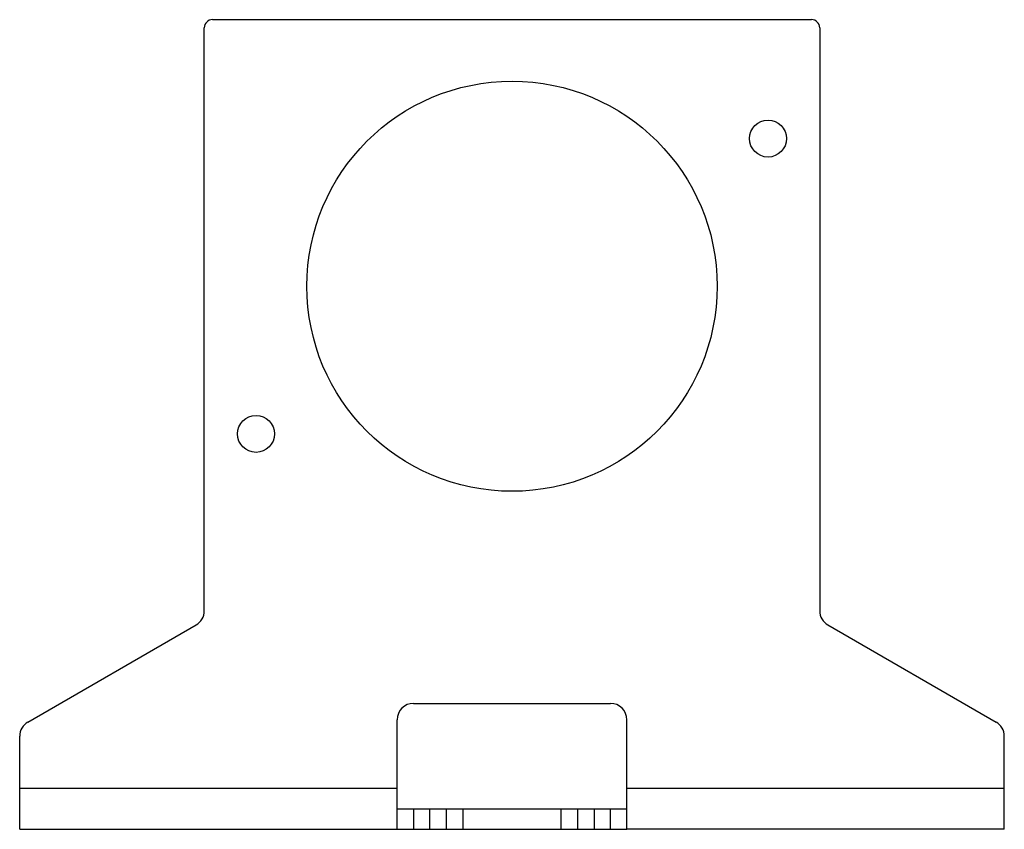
# Model space of a CAD drawing. Header units: millimetres. Extents: x 17 to 137, y 57 to 156.
import ezdxf

# ---------------------------------------------------------------- set-up
doc = ezdxf.new("R2010")
doc.units = ezdxf.units.MM
doc.header["$LTSCALE"] = 13.923215
doc.layers.get('0').update_dxf_attribs({"linetype": 'CONTINUOUS'})

msp = doc.modelspace()

# ---------------------------------------------------------------- linework, layer by layer
at = {"color": 7, "linetype": 'Continuous'}
for p, q in [((40.06, 155.76), (113.06, 155.76)), ((39.06, 83.7), (39.06, 154.76)), ((114.06, 154.76), (114.06, 83.7)), ((17.56, 70.13), (38.06, 81.97)), ((115.06, 81.97), (135.56, 70.13)), ((64.56, 72.41), (88.56, 72.41)), ((62.56, 57.08), (62.56, 70.41)), ((90.56, 57.08), (90.56, 70.41)), ((16.56, 57.06), (16.56, 68.4)), ((136.56, 57.06), (136.56, 68.4)), ((16.56, 62.06), (62.56, 62.06)), ((90.56, 62.06), (136.56, 62.06)), ((62.62, 59.56), (90.5, 59.56)), ((64.56, 59.56), (64.56, 57.06)), ((66.56, 57.06), (66.56, 59.56)), ((68.56, 57.06), (68.56, 59.56)), ((70.56, 59.56), (70.56, 57.06)), ((82.56, 57.06), (82.56, 59.56)), ((84.56, 59.56), (84.56, 57.06)), ((86.56, 59.56), (86.56, 57.06)), ((88.56, 57.06), (88.56, 59.56)), ((16.56, 57.06), (62.56, 57.06)), ((62.62, 57.06), (90.5, 57.06)), ((136.56, 57.06), (90.56, 57.06))]:
    msp.add_line(p, q, dxfattribs=at)
for centre, radius in [((76.56, 123.26), 25), ((107.76, 141.26), 2.25), ((45.36, 105.26), 2.25)]:
    msp.add_circle(centre, radius, dxfattribs=at)
for centre, radius, start, end in [((40.06, 154.76), 1, 90, 180), ((113.06, 154.76), 1, 0, 90), ((37.06, 83.7), 2, 300, 360), ((116.06, 83.7), 2, 180, 240), ((64.56, 70.41), 2, 90, 180), ((88.56, 70.41), 2, 0, 90), ((18.56, 68.4), 2, 120, 180), ((134.56, 68.4), 2, 0, 60)]:
    msp.add_arc(centre, radius, start, end, dxfattribs=at)
for points, knots in [([(62.62, 59.56), (62.61, 59.56), (62.58, 59.56), (62.56, 59.58), (62.56, 59.6), (62.56, 59.61)], [0, 0, 0, 0, 0.538059, 0.753638, 1, 1, 1, 1]), ([(62.56, 57.08), (62.56, 57.08), (62.56, 57.06), (62.59, 57.06), (62.61, 57.06), (62.62, 57.06)], [0, 0, 0, 0, 0.158794, 0.475412, 1, 1, 1, 1]), ([(90.5, 57.06), (90.5, 57.06), (90.52, 57.06), (90.54, 57.06), (90.55, 57.06), (90.56, 57.07), (90.56, 57.08), (90.56, 57.08)], [0, 0, 0, 0, 0.373287, 0.587973, 0.752607, 0.880706, 1, 1, 1, 1])]:
    msp.add_open_spline(points, degree=3, knots=knots, dxfattribs=at)

doc.saveas('drawing.dxf')
